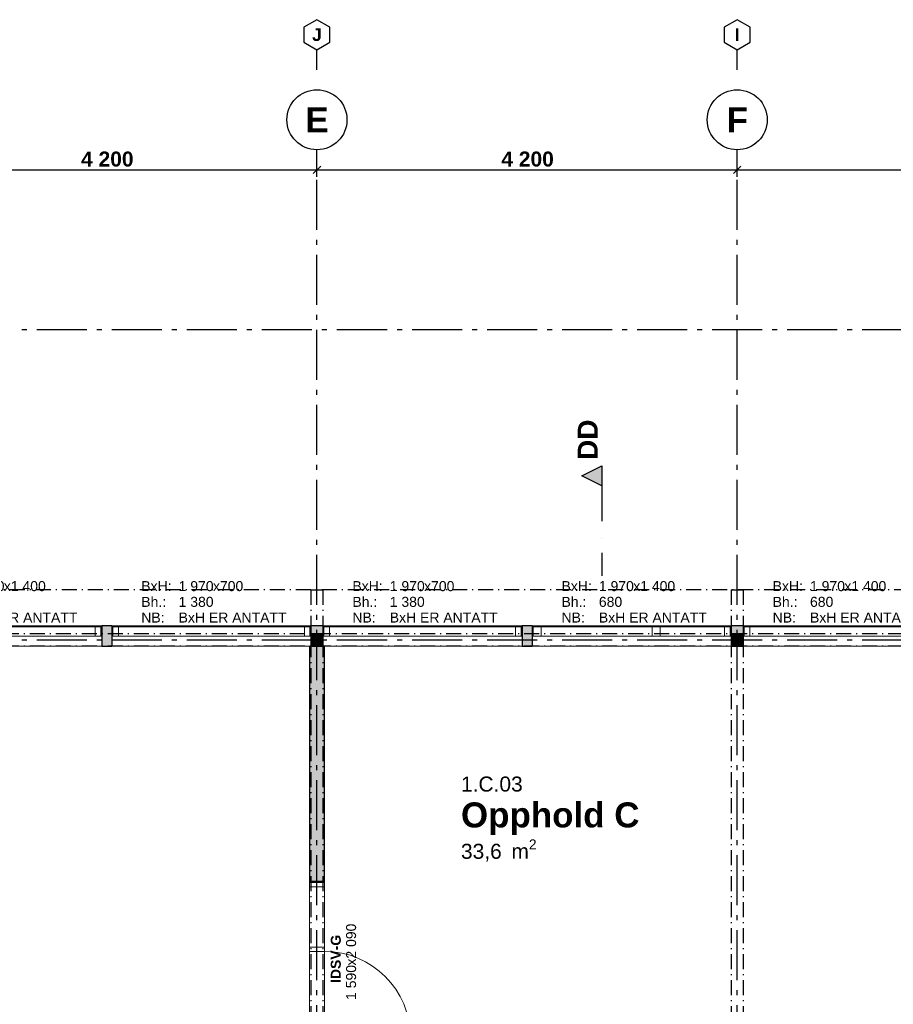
# Model space of a CAD drawing. Header units: millimetres. Extents: x 269 to 62306, y -15633 to 20300.
# Tile 35 of 90: x 16229 to 24960, y 10459 to 20300. Entities that reach past the tile are written whole.
import ezdxf
from ezdxf.enums import TextEntityAlignment as Align

# ---------------------------------------------------------------- set-up
doc = ezdxf.new("R2010")
doc.units = ezdxf.units.MM
doc.header["$LTSCALE"] = 0.5
doc.header["$MEASUREMENT"] = 0
for name, pattern in [('Akselinje', [1500, 1000, -200, 100, -200]), ('Over snittplan', [520, 300, -100, 20, -100]), ('PLINE', [0]), ('Prikk & stiplet', [1340.555525, 705.555534, -352.777767, 0, -282.222223])]:
    doc.linetypes.add(name, pattern=pattern)
for name, color, linetype in [('222- Søyler', 7, 'Continuous'), ('222- Søyler  (Skravur)', 7, 'Continuous'), ('223- Bjelker', 7, 'Continuous'), ('232- Ikke-bærende yttervegger', 7, 'Continuous'), ('232- Ikke-bærende yttervegger (Skravur)', 7, 'Continuous'), ('242- Ikke-bærende innervegger (Skravur)(Nye konstruksjoner)', 7, 'Continuous'), ('242- Ikke-bærende innervegger(Nye konstruksjoner)', 7, 'Continuous'), ('244- Vinduer_ dører_ foldevegger(Nye konstruksjoner)', 7, 'Continuous'), ('265- Gesimser_ takrenner og nedløp', 7, 'Continuous'), ('82-- Modullinjer', 7, 'Continuous'), ('82-- Modullinjer(Nye konstruksjoner)', 7, 'Continuous'), ('842-M___1_100 Målsetting bygning', 7, 'Continuous'), ('852- Snittmarkør', 7, 'Continuous'), ('852- Teknisk_symbolsk informasjon_ bygning(Nye konstruksjoner)', 7, 'Continuous'), ('862- M___Nettoareal(Nye konstruksjoner)', 7, 'Continuous'), ('862- M___Nettoareal(Tekst)(Nye konstruksjoner)', 7, 'Continuous')]:
    doc.layers.add(name, color=color, linetype=linetype)
doc.layers.add('234- Vinduer_ dører_ porter(Nye konstruksjoner)', color=7, linetype='Continuous', lineweight=0)
doc.styles.add('GENERATED_STYLE_1', font='Arial.ttf')
doc.styles.add('GENERATED_STYLE_2', font='Arial Bold.ttf')
doc.dimstyles.new('GENERATED_STYLE__1', dxfattribs={"dimtxt": 150, "dimasz": 71.25, "dimexe": 0.18, "dimexo": 2000, "dimgap": 0, "dimtad": 1, "dimtih": 1, "dimtoh": 1, "dimdec": 0, "dimzin": 0, "dimdsep": 46, "dimtxsty": 'GENERATED_STYLE_2', "dimblk": 'ARROWHEAD_6', "dimblk1": 'ARROWHEAD_6', "dimblk2": 'ARROWHEAD_6', "dimcen": 0.09, "dimse1": 1, "dimse2": 1, "dimclrd": 256, "dimclre": 256, "dimclrt": 256, "dimadec": 1, "dimazin": 0, "dimtfac": 1, "dimtdec": 4, "dimtmove": 0, "dimatfit": 3, "dimfxl": 1, "dimtolj": 1, "dimtzin": 0, "dimarcsym": 0})

# ---------------------------------------------------------------- blocks, each defined once
blk = doc.blocks.new('Opphold C_1.C.03_68', base_point=(21514.8, 12337.5))
at = {"layer": '862- M___Nettoareal(Tekst)(Nye konstruksjoner)', "insert": (20638.9, 12106.8), "char_height": 150, "attachment_point": 1, "style": 'GENERATED_STYLE_1'}
blk.add_mtext('\\A1;{\\pql;\\pt0,100;\\fArial|b0|i0|c0|p0;\\W1.000000;33,6\\fArial|b0|i0|c0|p0;\\W1.000000;\\A1{\\H.66x;\\S^  ;}\\fArial|b0|i0|c0|p0;\\W1.000000; m\\fArial|b0|i0|c0|p0;\\W1.000000;\\A1{\\H.66x;\\S2^  ;}}', dxfattribs=at)
at = {"layer": '862- M___Nettoareal(Tekst)(Nye konstruksjoner)'}
for tag, height, style, p in [('ROOM_NUMBER', 150, 'GENERATED_STYLE_1', (20638.9, 12735.3)), ('ROOM_NAME', 250, 'GENERATED_STYLE_2', (20638.9, 12476.8))]:
    blk.add_attdef(tag, text='', height=height, dxfattribs=dict(at, style=style)).set_placement(p, align=Align.TOP_LEFT)
blk = doc.blocks.new('Vindu')
at = {"layer": '234- Vinduer_ dører_ porter(Nye konstruksjoner)', "linetype": 'PLINE'}
for p, q in [((-995, 98), (995, 98)), ((-995, 0), (-985, 0)), ((-985, 0), (-929, 0)), ((-985, -92), (-985, 0)), ((-929, 0), (-929, -92)), ((-929, 0), (929, 0)), ((929, -92), (929, 0)), ((929, 0), (985, 0)), ((985, 0), (995, 0)), ((985, -92), (985, 0)), ((-985, -92), (-995, -92)), ((-929, -92), (-985, -92)), ((929, -92), (-929, -92)), ((985, -92), (929, -92)), ((995, -92), (985, -92)), ((-995, -102), (995, -102))]:
    blk.add_line(p, q, dxfattribs=at)
at = {"layer": '244- Vinduer_ dører_ foldevegger(Nye konstruksjoner)', "linetype": 'PLINE'}
for p, q in [((-995, 0), (-995, 98)), ((-995, -92), (-995, 0)), ((-995, -92), (-995, 0)), ((995, 0), (995, 98)), ((995, -92), (995, 0)), ((995, -92), (995, 0)), ((-995, -102), (-995, -92)), ((995, -102), (995, -92))]:
    blk.add_line(p, q, dxfattribs=at)
blk = doc.blocks.new('Vindustempel_10')
at = {"layer": '852- Teknisk_symbolsk informasjon_ bygning(Nye konstruksjoner)', "char_height": 100, "attachment_point": 1, "style": 'GENERATED_STYLE_1'}
for s, insert in [('\\A1;{\\pql;\\pt0,100;\\fArial|b0|i0|c0|p0;\\W1.000000;1\xa0970\\fArial|b0|i0|c0|p0;\\W1.000000;\\A1{\\H.66x;\\S^  ;}\\fArial|b0|i0|c0|p0;\\W1.000000;\\fArial|b0|i0|c0|p0;\\W1.000000;\\A1{\\H.66x;\\S^  ;}}', (-327.7, 448.6)), ('\\A1;{\\pql;\\pt0,100;\\fArial|b0|i0|c0|p0;\\W1.000000;x700\\fArial|b0|i0|c0|p0;\\W1.000000;\\A1{\\H.66x;\\S^  ;}\\fArial|b0|i0|c0|p0;\\W1.000000;\\fArial|b0|i0|c0|p0;\\W1.000000;\\A1{\\H.66x;\\S^  ;}}', (15.5, 448.6)), ('\\A1;{\\pql;\\pt0,100;\\fArial|b0|i0|c0|p0;\\W1.000000;1\xa0380\\fArial|b0|i0|c0|p0;\\W1.000000;\\A1{\\H.66x;\\S^  ;}\\fArial|b0|i0|c0|p0;\\W1.000000;\\fArial|b0|i0|c0|p0;\\W1.000000;\\A1{\\H.66x;\\S^  ;}}', (-327.7, 291.4))]:
    blk.add_mtext(s, dxfattribs=dict(at, insert=insert))
at = {"layer": '852- Teknisk_symbolsk informasjon_ bygning(Nye konstruksjoner)', "style": 'GENERATED_STYLE_1'}
for tag, p in [('strUnitPrefix', (-701.1, 448.6)), ('strSillPrefix', (-701.1, 291.4)), ('strLocationPrefix', (-701.1, 134.3)), ('strLocationValue', (-327.7, 134.3))]:
    blk.add_attdef(tag, text='', height=100, dxfattribs=at).set_placement(p, align=Align.TOP_LEFT)
blk = doc.blocks.new('Vindustempel_11')
at = {"layer": '852- Teknisk_symbolsk informasjon_ bygning(Nye konstruksjoner)', "char_height": 100, "attachment_point": 1, "style": 'GENERATED_STYLE_1'}
for s, insert in [('\\A1;{\\pql;\\pt0,100;\\fArial|b0|i0|c0|p0;\\W1.000000;1\xa0970\\fArial|b0|i0|c0|p0;\\W1.000000;\\A1{\\H.66x;\\S^  ;}\\fArial|b0|i0|c0|p0;\\W1.000000;\\fArial|b0|i0|c0|p0;\\W1.000000;\\A1{\\H.66x;\\S^  ;}}', (-327.7, 448.6)), ('\\A1;{\\pql;\\pt0,100;\\fArial|b0|i0|c0|p0;\\W1.000000;x1\xa0400\\fArial|b0|i0|c0|p0;\\W1.000000;\\A1{\\H.66x;\\S^  ;}\\fArial|b0|i0|c0|p0;\\W1.000000;\\fArial|b0|i0|c0|p0;\\W1.000000;\\A1{\\H.66x;\\S^  ;}}', (15.5, 448.6)), ('\\A1;{\\pql;\\pt0,100;\\fArial|b0|i0|c0|p0;\\W1.000000;680\\fArial|b0|i0|c0|p0;\\W1.000000;\\A1{\\H.66x;\\S^  ;}\\fArial|b0|i0|c0|p0;\\W1.000000;\\fArial|b0|i0|c0|p0;\\W1.000000;\\A1{\\H.66x;\\S^  ;}}', (-327.7, 291.4))]:
    blk.add_mtext(s, dxfattribs=dict(at, insert=insert))
at = {"layer": '852- Teknisk_symbolsk informasjon_ bygning(Nye konstruksjoner)', "style": 'GENERATED_STYLE_1'}
for tag, p in [('strUnitPrefix', (-701.1, 448.6)), ('strSillPrefix', (-701.1, 291.4)), ('strLocationPrefix', (-701.1, 134.3)), ('strLocationValue', (-327.7, 134.3))]:
    blk.add_attdef(tag, text='', height=100, dxfattribs=at).set_placement(p, align=Align.TOP_LEFT)
blk = doc.blocks.new('Vindu to-fags')
at = {"layer": '234- Vinduer_ dører_ porter(Nye konstruksjoner)', "linetype": 'PLINE'}
for p, q in [((-995, 98), (995, 98)), ((-995, 0), (-985, 0)), ((-985, 0), (-929, 0)), ((-985, -92), (-985, 0)), ((-929, 0), (-929, -92)), ((-929, 0), (-285, 0)), ((-285, -92), (-285, 0)), ((-285, 0), (-257, 0)), ((-257, 0), (-204, 0)), ((-204, 0), (-204, -92)), ((-204, 0), (904, 0)), ((904, -92), (904, 0)), ((904, 0), (985, 0)), ((985, 0), (995, 0)), ((985, -92), (985, 0)), ((-985, -92), (-995, -92)), ((-929, -92), (-985, -92)), ((-285, -92), (-929, -92)), ((-257, -92), (-285, -92)), ((-204, -92), (-257, -92)), ((904, -92), (-204, -92)), ((985, -92), (904, -92)), ((995, -92), (985, -92)), ((-995, -102), (995, -102))]:
    blk.add_line(p, q, dxfattribs=at)
at = {"layer": '244- Vinduer_ dører_ foldevegger(Nye konstruksjoner)', "linetype": 'PLINE'}
for p, q in [((-995, 0), (-995, 98)), ((-995, -92), (-995, 0)), ((-995, -92), (-995, 0)), ((995, 0), (995, 98)), ((995, -92), (995, 0)), ((995, -92), (995, 0)), ((-995, -102), (-995, -92)), ((995, -102), (995, -92))]:
    blk.add_line(p, q, dxfattribs=at)
blk = doc.blocks.new('Dør med sidefelt på side 2_6')
at = {"layer": '234- Vinduer_ dører_ porter(Nye konstruksjoner)', "linetype": 'PLINE'}
for p, q in [((752, 0), (752, 860)), ((-795, 0), (-805, 0)), ((-805, 0), (-805, -150)), ((-752, 0), (-795, 0)), ((-795, 0), (-795, -150)), ((-752, -150), (-752, 0)), ((-108, 0), (-151, 0)), ((-151, 0), (-151, -150)), ((-108, 0), (752, 0)), ((-108, -150), (-108, 0)), ((795, 0), (752, 0)), ((752, 0), (752, -150)), ((795, 0), (805, 0)), ((795, -150), (795, 0)), ((805, 0), (805, -150)), ((-795, -150), (-805, -150)), ((-795, -150), (-752, -150)), ((752, -150), (-752, -150)), ((-151, -150), (-108, -150)), ((752, -150), (795, -150)), ((795, -150), (805, -150))]:
    blk.add_line(p, q, dxfattribs=at)
at = {"layer": '234- Vinduer_ dører_ porter(Nye konstruksjoner)', "linetype": 'PLINE', "flags": 128}
blk.add_lwpolyline([(-752, -150), (-151, -150), (-151, 0), (-752, 0)], close=True, dxfattribs=at)
at = {"layer": '234- Vinduer_ dører_ porter(Nye konstruksjoner)', "linetype": 'PLINE'}
blk.add_arc((752, 0), 860, 90, 180, dxfattribs=at)
at = {"layer": '244- Vinduer_ dører_ foldevegger(Nye konstruksjoner)', "linetype": 'PLINE'}
for p, q in [((-805, 0), (-805, -150)), ((-805, 0), (-805, -150)), ((805, 0), (805, -150)), ((805, 0), (805, -150))]:
    blk.add_line(p, q, dxfattribs=at)
blk = doc.blocks.new('Dørstempel_14')
at = {"layer": '852- Teknisk_symbolsk informasjon_ bygning(Nye konstruksjoner)', "char_height": 100, "attachment_point": 1, "rotation": 180, "style": 'GENERATED_STYLE_1'}
for s, insert in [('\\A1;{\\pql;\\pt0,100;\\fArial|b0|i0|c0|p0;\\W1.000000;x2\xa0090\\fArial|b0|i0|c0|p0;\\W1.000000;\\A1{\\H.66x;\\S^  ;}\\fArial|b0|i0|c0|p0;\\W1.000000;\\fArial|b0|i0|c0|p0;\\W1.000000;\\A1{\\H.66x;\\S^  ;}}', (34.3, 215.7)), ('\\A1;{\\pql;\\pt0,100;\\fArial|b0|i0|c0|p0;\\W1.000000;1\xa0590\\fArial|b0|i0|c0|p0;\\W1.000000;\\A1{\\H.66x;\\S^  ;}\\fArial|b0|i0|c0|p0;\\W1.000000;\\fArial|b0|i0|c0|p0;\\W1.000000;\\A1{\\H.66x;\\S^  ;}}', (377.5, 215.7))]:
    blk.add_mtext(s, dxfattribs=dict(at, insert=insert))
at = {"layer": '852- Teknisk_symbolsk informasjon_ bygning(Nye konstruksjoner)', "style": 'GENERATED_STYLE_2'}
blk.add_attdef('AC_WIDO_ID', text='', height=100, rotation=180, dxfattribs=at).set_placement((0, 225.4), align=Align.BOTTOM_CENTER)
blk = doc.blocks.new('Standard grid marker')
at = {"layer": '82-- Modullinjer', "linetype": 'Akselinje'}
for p, q in [((200, 0), (0, 0)), ((200, 0), (18800, 0)), ((18800, 0), (19000, 0))]:
    blk.add_line(p, q, dxfattribs=at)
at = {"layer": '82-- Modullinjer', "linetype": 'PLINE'}
blk.add_circle((19300, 0), 300, dxfattribs=at)
at = {"layer": '82-- Modullinjer', "linetype": 'Akselinje'}
blk.add_point((18800, 0), dxfattribs=at)
blk.add_point((18800, 0), dxfattribs=at)
at = {"layer": '82-- Modullinjer', "style": 'GENERATED_STYLE_2'}
blk.add_attdef('AC_MarkerText_1', text='', height=250, rotation=270, dxfattribs=at).set_placement((19482.1, -57.1), align=Align.TOP_CENTER)
blk = doc.blocks.new('Standard grid marker_4')
at = {"layer": '82-- Modullinjer', "linetype": 'Akselinje'}
blk.add_line((200, 0), (53500, 0), dxfattribs=at)
at = {"layer": '82-- Modullinjer', "style": 'GENERATED_STYLE_2'}
blk.add_attdef('AC_MarkerText_1', text='', height=250, rotation=180, dxfattribs=at).set_placement((54000, -239.3), align=Align.TOP_CENTER)
blk = doc.blocks.new('Standard grid marker_5')
at = {"layer": '82-- Modullinjer(Nye konstruksjoner)', "linetype": 'Akselinje'}
blk.add_line((200, 0), (53500, 0), dxfattribs=at)
at = {"layer": '82-- Modullinjer(Nye konstruksjoner)', "style": 'GENERATED_STYLE_2'}
blk.add_attdef('AC_MarkerText_1', text='', height=250, rotation=180, dxfattribs=at).set_placement((54000, -239.3), align=Align.TOP_CENTER)
blk = doc.blocks.new('Standard grid marker_9')
at = {"layer": '82-- Modullinjer', "linetype": 'PLINE'}
for p, q in [((275, 129.9), (200, 0)), ((425, 129.9), (275, 129.9)), ((500, 0), (425, 129.9)), ((200, 0), (275, -129.9)), ((425, -129.9), (500, 0)), ((275, -129.9), (425, -129.9))]:
    blk.add_line(p, q, dxfattribs=at)
at = {"layer": '82-- Modullinjer', "linetype": 'Akselinje'}
for p, q in [((0, 0), (200, 0)), ((0, 0), (0, 0)), ((200, 0), (200, 0))]:
    blk.add_line(p, q, dxfattribs=at)
blk.add_point((200, 0), dxfattribs=at)
blk.add_point((200, 0), dxfattribs=at)
at = {"layer": '82-- Modullinjer', "style": 'GENERATED_STYLE_2'}
blk.add_attdef('AC_MarkerText_1', text='', height=125, rotation=270, dxfattribs=at).set_placement((441.1, -28.6), align=Align.TOP_CENTER)
blk = doc.blocks.new('*D497')
at = {"layer": '842-M___1_100 Målsetting bygning', "linetype": 'PLINE'}
for p, q in [((15037.5, 18837.5), (14962.5, 18762.5)), ((15000, 18729.7), (15000, 18870.3)), ((15000, 18800), (19200, 18800)), ((19237.5, 18837.5), (19162.5, 18762.5)), ((19200, 18729.7), (19200, 18870.3))]:
    blk.add_line(p, q, dxfattribs=at)
at = {"layer": '842-M___1_100 Målsetting bygning', "insert": (16842.6, 18830), "char_height": 150, "attachment_point": 7, "style": 'GENERATED_STYLE_2'}
blk.add_mtext('\\A1;{\\pql;\\fArial|b1|i0|c0|p0;\\W1.000000;4\xa0200}', dxfattribs=at)
blk = doc.blocks.new('ARROWHEAD_6')
at = {"linetype": 'Continuous'}
for p, q in [((0, 0), (-1, 0)), ((-0.5, -0.5), (0.5, 0.5))]:
    blk.add_line(p, q, dxfattribs=at)
blk = doc.blocks.new('*D498')
at = {"layer": '842-M___1_100 Målsetting bygning', "linetype": 'PLINE'}
for p, q in [((19237.5, 18837.5), (19162.5, 18762.5)), ((19200, 18729.7), (19200, 18870.3)), ((19200, 18800), (23400, 18800)), ((23437.5, 18837.5), (23362.5, 18762.5)), ((23400, 18729.7), (23400, 18870.3))]:
    blk.add_line(p, q, dxfattribs=at)
at = {"layer": '842-M___1_100 Målsetting bygning', "insert": (21042.6, 18830), "char_height": 150, "attachment_point": 7, "style": 'GENERATED_STYLE_2'}
blk.add_mtext('\\A1;{\\pql;\\fArial|b1|i0|c0|p0;\\W1.000000;4\xa0200}', dxfattribs=at)
blk = doc.blocks.new('*D499')
at = {"layer": '842-M___1_100 Målsetting bygning', "linetype": 'PLINE'}
for p, q in [((23437.5, 18837.5), (23362.5, 18762.5)), ((23400, 18729.7), (23400, 18870.3)), ((23400, 18800), (27600, 18800)), ((27637.5, 18837.5), (27562.5, 18762.5)), ((27600, 18729.7), (27600, 18870.3))]:
    blk.add_line(p, q, dxfattribs=at)
at = {"layer": '842-M___1_100 Målsetting bygning', "char_height": 150, "attachment_point": 7, "style": 'GENERATED_STYLE_2'}
for s, insert in [('\\A1;{\\pql;\\fArial|b1|i0|c0|p0;\\W1.000000;4\xa0200}', (25071, 18830)), ('\\A1;{\\pql;\\fArial|b1|i0|c0|p0;\\W1.000000;300}', (27219.3, 18830))]:
    blk.add_mtext(s, dxfattribs=dict(at, insert=insert))

msp = doc.modelspace()

# ---------------------------------------------------------------- hatches: boundary and pattern name
at = {"layer": '222- Søyler  (Skravur)', "linetype": 'Continuous'}
for points in [[(19140, 14040), (19260, 14040), (19260, 14160), (19140, 14160)], [(23340, 14040), (23460, 14040), (23460, 14160), (23340, 14160)]]:
    msp.add_hatch(color=256, dxfattribs=at).paths.add_polyline_path(points)
at = {"layer": '232- Ikke-bærende yttervegger (Skravur)', "linetype": 'Continuous'}
for points in [[(17150, 14240), (17050, 14240), (17050, 14040), (17150, 14040)], [(19140, 14040), (19260, 14040), (19260, 14240), (19140, 14240)], [(21350, 14240), (21250, 14240), (21250, 14040), (21350, 14040)], [(23340, 14040), (23460, 14040), (23460, 14240), (23340, 14240)]]:
    msp.add_hatch(color=256, dxfattribs=at).paths.add_polyline_path(points)
at = {"layer": '242- Ikke-bærende innervegger (Skravur)(Nye konstruksjoner)', "linetype": 'Continuous'}
msp.add_hatch(color=256, dxfattribs=at).paths.add_polyline_path([(19125, 14040), (19125, 11685), (19275, 11685), (19275, 14040)])
at = {"layer": '852- Snittmarkør', "linetype": 'Continuous'}
msp.add_hatch(color=256, dxfattribs=at).paths.add_polyline_path([(22045.6, 15840), (21845.6, 15740), (22045.6, 15640)])

# ---------------------------------------------------------------- linework, layer by layer
at = {"layer": '222- Søyler', "linetype": 'PLINE', "flags": 128}
for points in [[(19140, 14040), (19260, 14040), (19260, 14160), (19140, 14160)], [(23340, 14040), (23460, 14040), (23460, 14160), (23340, 14160)]]:
    msp.add_lwpolyline(points, close=True, dxfattribs=at)
at = {"layer": '223- Bjelker', "linetype": 'Over snittplan'}
for p, q in [((19140, 14600), (19140, 1440)), ((19140, 14600), (19260, 14600)), ((19260, 14600), (19260, 1440)), ((23340, 14600), (23340, 1440)), ((23340, 14600), (23460, 14600)), ((23460, 14600), (23460, 1440)), ((27660, 14160), (2340, 14160)), ((27660, 14040), (2340, 14040))]:
    msp.add_line(p, q, dxfattribs=at)
at = {"layer": '232- Ikke-bærende yttervegger', "linetype": 'PLINE'}
for p, q in [((17050, 14240), (17050, 14230)), ((17050, 14230), (17050, 14138)), ((17150, 14240), (17150, 14230)), ((17150, 14230), (17150, 14138)), ((19140, 14240), (19140, 14230)), ((19140, 14230), (19140, 14138)), ((19260, 14240), (19260, 14230)), ((19260, 14230), (19260, 14138)), ((21250, 14240), (21250, 14230)), ((21250, 14230), (21250, 14138)), ((21350, 14240), (21350, 14230)), ((21350, 14230), (21350, 14138)), ((23340, 14240), (23340, 14230)), ((23340, 14230), (23340, 14138)), ((23460, 14240), (23460, 14230)), ((23460, 14230), (23460, 14138)), ((17050, 14138), (17050, 14040)), ((17150, 14138), (17150, 14040)), ((19140, 14138), (19140, 14040)), ((19260, 14138), (19260, 14040)), ((21250, 14138), (21250, 14040)), ((21350, 14138), (21350, 14040)), ((23340, 14138), (23340, 14040)), ((23460, 14138), (23460, 14040))]:
    msp.add_line(p, q, dxfattribs=at)
at = {"layer": '232- Ikke-bærende yttervegger', "linetype": 'PLINE', "flags": 128}
for points in [[(17150, 14240), (17050, 14240)], [(19260, 14240), (19140, 14240)], [(21350, 14240), (21250, 14240)], [(23460, 14240), (23340, 14240)], [(17050, 14040), (17150, 14040)], [(21250, 14040), (21350, 14040)], [(23340, 14040), (23460, 14040)]]:
    msp.add_lwpolyline(points, dxfattribs=at)
at = {"layer": '242- Ikke-bærende innervegger(Nye konstruksjoner)', "linetype": 'PLINE'}
msp.add_line((19275, 11685), (19125, 11685), dxfattribs=at)
at = {"layer": '242- Ikke-bærende innervegger(Nye konstruksjoner)', "linetype": 'PLINE', "flags": 128}
for points in [[(19125, 14040), (19125, 11685)], [(19275, 11685), (19275, 14040)]]:
    msp.add_lwpolyline(points, dxfattribs=at)
at = {"layer": '265- Gesimser_ takrenner og nedløp', "linetype": 'Over snittplan'}
msp.add_line((27460, 14600), (1810, 14600), dxfattribs=at)
at = {"layer": '852- Snittmarkør', "linetype": 'Prikk & stiplet'}
msp.add_line((22045.6, 15640), (22045.6, 14740), dxfattribs=at)
at = {"layer": '852- Snittmarkør', "linetype": 'PLINE', "flags": 128}
msp.add_lwpolyline([(22045.6, 15840), (22045.6, 15640), (21845.6, 15740)], close=True, dxfattribs=at)

# ---------------------------------------------------------------- block references
at = {"layer": '244- Vinduer_ dører_ foldevegger(Nye konstruksjoner)', "linetype": 'PLINE', "xscale": -1, "zscale": 1000, "rotation": 180}
for p in [(16055, 14138), (24455, 14138)]:
    msp.add_blockref('Vindu', p, dxfattribs=at)
at = {"layer": '244- Vinduer_ dører_ foldevegger(Nye konstruksjoner)', "linetype": 'PLINE', "zscale": 1000}
for name, p, rotation in [('Vindu', (18145, 14138), 180), ('Vindu', (20255, 14138), 180), ('Vindu to-fags', (22345, 14138), 180), ('Dør med sidefelt på side 2_6', (19275, 10880), 270)]:
    msp.add_blockref(name, p, dxfattribs=dict(at, rotation=rotation))
at = {"layer": '82-- Modullinjer', "linetype": 'PLINE'}
ref = msp.add_blockref('Standard grid marker_9', (19200, 19800), dxfattribs=dict(at, zscale=1000, rotation=90))
ref.add_attrib('AC_MarkerText_1', 'J', dxfattribs={"color": 8, "height": 125, "rotation": 360, "style": 'GENERATED_STYLE_2'}).set_placement((19200, 20212.5), align=Align.TOP_CENTER)
ref = msp.add_blockref('Standard grid marker_9', (23400, 19800), dxfattribs=dict(at, zscale=1000, rotation=90))
ref.add_attrib('AC_MarkerText_1', 'I', dxfattribs={"color": 8, "height": 125, "rotation": 360, "style": 'GENERATED_STYLE_2'}).set_placement((23400, 20212.5), align=Align.TOP_CENTER)
ref = msp.add_blockref('Standard grid marker', (19200, 0), dxfattribs=dict(at, zscale=1000, rotation=90))
ref.add_attrib('AC_MarkerText_1', 'E', dxfattribs={"color": 8, "height": 250, "rotation": 360, "style": 'GENERATED_STYLE_2'}).set_placement((19200, 19425), align=Align.TOP_CENTER)
ref = msp.add_blockref('Standard grid marker', (23400, 0), dxfattribs=dict(at, zscale=1000, rotation=90))
ref.add_attrib('AC_MarkerText_1', 'F', dxfattribs={"color": 8, "height": 250, "rotation": 360, "style": 'GENERATED_STYLE_2'}).set_placement((23400, 19425), align=Align.TOP_CENTER)
at = {"layer": '82-- Modullinjer', "linetype": 'PLINE', "zscale": 1000, "rotation": 180}
msp.add_blockref('Standard grid marker_4', (54600, 14100), dxfattribs=at)
at = {"layer": '82-- Modullinjer(Nye konstruksjoner)', "linetype": 'PLINE', "zscale": 1000, "rotation": 180}
msp.add_blockref('Standard grid marker_5', (54600, 17200), dxfattribs=at)
at = {"layer": '852- Teknisk_symbolsk informasjon_ bygning(Nye konstruksjoner)'}
ref = msp.add_blockref('Vindustempel_11', (16055, 14240), dxfattribs=at)
ref.add_attrib('strLocationValue', 'BxH ER ANTATT', dxfattribs={"color": 7, "height": 100, "style": 'GENERATED_STYLE_1'}).set_placement((15727.3, 14374.3), align=Align.TOP_LEFT)
ref.add_attrib('strLocationPrefix', 'NB:', dxfattribs={"color": 7, "height": 100, "style": 'GENERATED_STYLE_1'}).set_placement((15353.9, 14374.3), align=Align.TOP_LEFT)
ref.add_attrib('strUnitPrefix', 'BxH:', dxfattribs={"color": 7, "height": 100, "style": 'GENERATED_STYLE_1'}).set_placement((15353.9, 14688.6), align=Align.TOP_LEFT)
ref.add_attrib('strSillPrefix', 'Bh.:', dxfattribs={"color": 7, "height": 100, "style": 'GENERATED_STYLE_1'}).set_placement((15353.9, 14531.4), align=Align.TOP_LEFT)
ref = msp.add_blockref('Vindustempel_10', (18145, 14240), dxfattribs=at)
ref.add_attrib('strLocationValue', 'BxH ER ANTATT', dxfattribs={"color": 7, "height": 100, "style": 'GENERATED_STYLE_1'}).set_placement((17817.3, 14374.3), align=Align.TOP_LEFT)
ref.add_attrib('strLocationPrefix', 'NB:', dxfattribs={"color": 7, "height": 100, "style": 'GENERATED_STYLE_1'}).set_placement((17443.9, 14374.3), align=Align.TOP_LEFT)
ref.add_attrib('strUnitPrefix', 'BxH:', dxfattribs={"color": 7, "height": 100, "style": 'GENERATED_STYLE_1'}).set_placement((17443.9, 14688.6), align=Align.TOP_LEFT)
ref.add_attrib('strSillPrefix', 'Bh.:', dxfattribs={"color": 7, "height": 100, "style": 'GENERATED_STYLE_1'}).set_placement((17443.9, 14531.4), align=Align.TOP_LEFT)
ref = msp.add_blockref('Vindustempel_10', (20255, 14240), dxfattribs=at)
ref.add_attrib('strLocationValue', 'BxH ER ANTATT', dxfattribs={"color": 7, "height": 100, "style": 'GENERATED_STYLE_1'}).set_placement((19927.3, 14374.3), align=Align.TOP_LEFT)
ref.add_attrib('strLocationPrefix', 'NB:', dxfattribs={"color": 7, "height": 100, "style": 'GENERATED_STYLE_1'}).set_placement((19553.9, 14374.3), align=Align.TOP_LEFT)
ref.add_attrib('strUnitPrefix', 'BxH:', dxfattribs={"color": 7, "height": 100, "style": 'GENERATED_STYLE_1'}).set_placement((19553.9, 14688.6), align=Align.TOP_LEFT)
ref.add_attrib('strSillPrefix', 'Bh.:', dxfattribs={"color": 7, "height": 100, "style": 'GENERATED_STYLE_1'}).set_placement((19553.9, 14531.4), align=Align.TOP_LEFT)
ref = msp.add_blockref('Vindustempel_11', (22345, 14240), dxfattribs=at)
ref.add_attrib('strLocationValue', 'BxH ER ANTATT', dxfattribs={"color": 7, "height": 100, "style": 'GENERATED_STYLE_1'}).set_placement((22017.3, 14374.3), align=Align.TOP_LEFT)
ref.add_attrib('strLocationPrefix', 'NB:', dxfattribs={"color": 7, "height": 100, "style": 'GENERATED_STYLE_1'}).set_placement((21643.9, 14374.3), align=Align.TOP_LEFT)
ref.add_attrib('strUnitPrefix', 'BxH:', dxfattribs={"color": 7, "height": 100, "style": 'GENERATED_STYLE_1'}).set_placement((21643.9, 14688.6), align=Align.TOP_LEFT)
ref.add_attrib('strSillPrefix', 'Bh.:', dxfattribs={"color": 7, "height": 100, "style": 'GENERATED_STYLE_1'}).set_placement((21643.9, 14531.4), align=Align.TOP_LEFT)
ref = msp.add_blockref('Vindustempel_11', (24455, 14240), dxfattribs=at)
ref.add_attrib('strLocationValue', 'BxH ER ANTATT', dxfattribs={"color": 7, "height": 100, "style": 'GENERATED_STYLE_1'}).set_placement((24127.3, 14374.3), align=Align.TOP_LEFT)
ref.add_attrib('strLocationPrefix', 'NB:', dxfattribs={"color": 7, "height": 100, "style": 'GENERATED_STYLE_1'}).set_placement((23753.9, 14374.3), align=Align.TOP_LEFT)
ref.add_attrib('strUnitPrefix', 'BxH:', dxfattribs={"color": 7, "height": 100, "style": 'GENERATED_STYLE_1'}).set_placement((23753.9, 14688.6), align=Align.TOP_LEFT)
ref.add_attrib('strSillPrefix', 'Bh.:', dxfattribs={"color": 7, "height": 100, "style": 'GENERATED_STYLE_1'}).set_placement((23753.9, 14531.4), align=Align.TOP_LEFT)
ref = msp.add_blockref('Dørstempel_14', (19275, 10880), dxfattribs=dict(at, rotation=270))
ref.add_attrib('AC_WIDO_ID', 'IDSV-G', dxfattribs={"color": 7, "height": 100, "rotation": 90, "style": 'GENERATED_STYLE_2'}).set_placement((19467.9, 10912.5), align=Align.BOTTOM_CENTER)
at = {"layer": '862- M___Nettoareal(Nye konstruksjoner)', "linetype": 'Continuous'}
ref = msp.add_blockref('Opphold C_1.C.03_68', (21514.8, 12337.5), dxfattribs=at)
ref.add_attrib('ROOM_NAME', 'Opphold C', dxfattribs={"layer": '862- M___Nettoareal(Tekst)(Nye konstruksjoner)', "color": 7, "height": 250, "style": 'GENERATED_STYLE_2'}).set_placement((20638.9, 12476.8), align=Align.TOP_LEFT)
ref.add_attrib('ROOM_NUMBER', '1.C.03', dxfattribs={"layer": '862- M___Nettoareal(Tekst)(Nye konstruksjoner)', "color": 7, "height": 150, "style": 'GENERATED_STYLE_1'}).set_placement((20638.9, 12735.3), align=Align.TOP_LEFT)

# ---------------------------------------------------------------- texts
at = {"layer": '852- Snittmarkør', "insert": (22005.6, 15900), "char_height": 200, "attachment_point": 7, "rotation": 90, "style": 'GENERATED_STYLE_2'}
msp.add_mtext('\\A1;{\\pql;\\pt0;\\fArial|b1|i0|c0|p0;\\W1.000000;DD}', dxfattribs=at)

# ---------------------------------------------------------------- dimensions: what is measured, and where the dimension line sits
at = {"layer": '842-M___1_100 Målsetting bygning', "linetype": 'Continuous'}
for base, p1, p2, picture, middle in [((19200, 18800), (15000, 17597.7), (19200, 17492), '*D497', (17107.5, 18905)), ((23400, 18800), (19200, 17492), (23400, 18800), '*D498', (21307.5, 18905)), ((27600, 18800), (23400, 18800), (27600, 18350), '*D499', (25335.9, 18905))]:
    dim = msp.add_linear_dim(base=base, p1=p1, p2=p2, dimstyle='GENERATED_STYLE__1', dxfattribs=at)
    dim.commit()
    dim.dimension.update_dxf_attribs({"geometry": picture, "text_midpoint": middle, "dimtype": 160})

doc.saveas('drawing.dxf')
